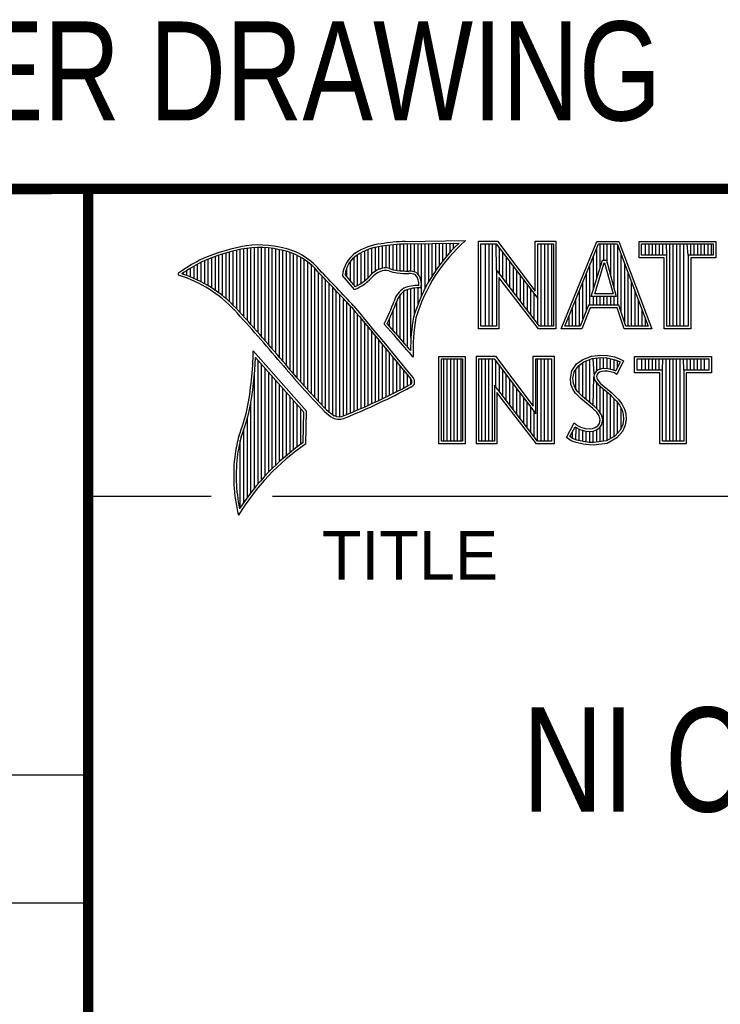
# Model space of a CAD drawing. Header units: inches. Extents: x 0 to 22, y 0 to 17.
# Tile 9 of 20: x 16.2 to 17.6, y 1.4 to 3.3. Entities that reach past the tile are written whole.
import ezdxf
from ezdxf.enums import TextEntityAlignment as Align

# ---------------------------------------------------------------- set-up
doc = ezdxf.new("R2010")
doc.units = ezdxf.units.IN
doc.header["$LTSCALE"] = 1.21
doc.header["$MEASUREMENT"] = 0
doc.layers.get('0').update_dxf_attribs({"linetype": 'CONTINUOUS'})
doc.styles.get("Standard").update_dxf_attribs({"font": 'txt', "width": 0.8})

msp = doc.modelspace()

# ---------------------------------------------------------------- linework, layer by layer
at = {"color": 2, "linetype": 'CONTINUOUS'}
for p, q in [((16.3737, 2.9596), (21.5037, 2.9596)), ((16.3737, 2.9596), (16.3737, 1.2496)), ((16.375, 2.96), (21.5, 2.96)), ((16.9742, 2.8027), (16.9742, 2.8536)), ((16.981, 2.8023), (16.981, 2.854)), ((16.9838, 2.8589), (17.0997, 2.8607)), ((16.9839, 2.8541), (17.087, 2.8557)), ((16.9879, 2.802), (16.9879, 2.8542)), ((16.9947, 2.8019), (16.9947, 2.8543)), ((17.0015, 2.8005), (17.0015, 2.8544)), ((17.0083, 2.7963), (17.0083, 2.8545)), ((17.0152, 2.755), (17.0152, 2.8546)), ((17.022, 2.7691), (17.022, 2.8547)), ((17.0288, 2.7817), (17.0288, 2.8548)), ((17.0357, 2.7931), (17.0357, 2.8549)), ((17.0425, 2.8035), (17.0425, 2.855)), ((17.0493, 2.8131), (17.0493, 2.8551)), ((17.0561, 2.822), (17.0561, 2.8552)), ((17.063, 2.8303), (17.063, 2.8553)), ((17.0698, 2.8381), (17.0698, 2.8554)), ((17.0766, 2.8454), (17.0766, 2.8555)), ((17.1243, 2.8592), (17.1609, 2.8592)), ((17.1243, 2.6915), (17.1243, 2.8592)), ((17.1291, 2.8543), (17.1585, 2.8543)), ((17.1291, 2.6963), (17.1291, 2.8543)), ((17.1381, 2.6963), (17.1381, 2.8543)), ((17.1447, 2.6963), (17.1447, 2.8543)), ((17.1514, 2.6963), (17.1514, 2.8543)), ((17.1589, 2.8042), (17.1581, 2.8543)), ((17.1585, 2.8543), (17.2383, 2.7492)), ((17.1609, 2.8592), (17.2334, 2.7636)), ((17.2334, 2.8592), (17.2732, 2.8592)), ((17.2334, 2.7636), (17.2334, 2.8592)), ((17.2383, 2.8543), (17.2684, 2.8543)), ((17.2383, 2.7492), (17.2383, 2.8543)), ((17.2449, 2.6963), (17.2449, 2.8543)), ((17.2515, 2.6963), (17.2515, 2.8543)), ((17.2582, 2.6963), (17.2582, 2.8543)), ((17.2649, 2.6963), (17.2649, 2.8543)), ((17.2684, 2.8543), (17.2684, 2.6963)), ((17.2732, 2.8592), (17.2732, 2.6915)), ((17.2831, 2.6915), (17.3516, 2.8591)), ((17.2903, 2.6964), (17.3548, 2.8542)), ((17.3516, 2.8591), (17.3938, 2.8591)), ((17.3548, 2.8542), (17.3905, 2.8542)), ((17.3583, 2.8098), (17.3583, 2.8542)), ((17.365, 2.8228), (17.365, 2.8542)), ((17.3717, 2.817), (17.3717, 2.8542)), ((17.3784, 2.7925), (17.3784, 2.8542)), ((17.385, 2.7679), (17.385, 2.8542)), ((17.3905, 2.8542), (17.4504, 2.6964)), ((17.3938, 2.8591), (17.4574, 2.6915)), ((17.4327, 2.8591), (17.5802, 2.8591)), ((17.4327, 2.8278), (17.4327, 2.8591)), ((17.4375, 2.8542), (17.5753, 2.8542)), ((17.4375, 2.8327), (17.4375, 2.8542)), ((17.4451, 2.8327), (17.4451, 2.8542)), ((17.4518, 2.8327), (17.4518, 2.8542)), ((17.4585, 2.8327), (17.4585, 2.8542)), ((17.4652, 2.8327), (17.4652, 2.8542)), ((17.4718, 2.8327), (17.4718, 2.8542)), ((17.4785, 2.8327), (17.4785, 2.8542)), ((17.4859, 2.8327), (17.4852, 2.8542)), ((17.4919, 2.6964), (17.4919, 2.8542)), ((17.4985, 2.6964), (17.4985, 2.8542)), ((17.5052, 2.6964), (17.5052, 2.8542)), ((17.5119, 2.6964), (17.5119, 2.8542)), ((17.5186, 2.6964), (17.5186, 2.8542)), ((17.5269, 2.8327), (17.5252, 2.8542)), ((17.5319, 2.8327), (17.5319, 2.8542)), ((17.5386, 2.8327), (17.5386, 2.8542)), ((17.5453, 2.8327), (17.5453, 2.8542)), ((17.5519, 2.8327), (17.5519, 2.8542)), ((17.5586, 2.8327), (17.5586, 2.8542)), ((17.5653, 2.8327), (17.5653, 2.8542)), ((17.572, 2.8327), (17.572, 2.8542)), ((17.5753, 2.8542), (17.5753, 2.8327)), ((17.5802, 2.8591), (17.5802, 2.8278)), ((16.6329, 2.7549), (16.6329, 2.8347)), ((16.6397, 2.7492), (16.6397, 2.8367)), ((16.6465, 2.7431), (16.6465, 2.8386)), ((16.6533, 2.7366), (16.6533, 2.8403)), ((16.6602, 2.7295), (16.6602, 2.8419)), ((16.667, 2.7221), (16.667, 2.8435)), ((16.6738, 2.7146), (16.6738, 2.8449)), ((16.6806, 2.707), (16.6806, 2.8459)), ((16.6875, 2.6995), (16.6875, 2.8467)), ((16.6943, 2.6918), (16.6943, 2.8472)), ((16.7011, 2.6841), (16.7011, 2.8474)), ((16.708, 2.6764), (16.708, 2.8474)), ((16.7148, 2.6685), (16.7148, 2.847)), ((16.7216, 2.6607), (16.7216, 2.8465)), ((16.7284, 2.6527), (16.7284, 2.8456)), ((16.7353, 2.6447), (16.7353, 2.8445)), ((16.7421, 2.6366), (16.7421, 2.8431)), ((16.7489, 2.6285), (16.7489, 2.8417)), ((16.7557, 2.6204), (16.7557, 2.84)), ((16.7626, 2.6125), (16.7626, 2.8378)), ((16.7694, 2.6046), (16.7694, 2.8352)), ((16.8991, 2.7788), (16.8991, 2.8375)), ((16.9059, 2.7837), (16.9059, 2.8408)), ((16.9128, 2.7896), (16.9128, 2.8436)), ((16.9196, 2.7966), (16.9196, 2.8459)), ((16.9264, 2.8018), (16.9264, 2.8477)), ((16.9332, 2.8053), (16.9332, 2.849)), ((16.9401, 2.8077), (16.9401, 2.8499)), ((16.9469, 2.8082), (16.9469, 2.8509)), ((16.9537, 2.8069), (16.9537, 2.8518)), ((16.9606, 2.8048), (16.9606, 2.8525)), ((16.9674, 2.8034), (16.9674, 2.8531)), ((17.1648, 2.7965), (17.1648, 2.8461)), ((17.1714, 2.7879), (17.1714, 2.8373)), ((17.3517, 2.7882), (17.3517, 2.8465)), ((17.3917, 2.7364), (17.3917, 2.851)), ((16.5919, 2.7815), (16.5919, 2.819)), ((16.5987, 2.7778), (16.5987, 2.8221)), ((16.6055, 2.7738), (16.6055, 2.8249)), ((16.6124, 2.7696), (16.6124, 2.8276)), ((16.6192, 2.765), (16.6192, 2.8301)), ((16.626, 2.7601), (16.626, 2.8325)), ((16.7762, 2.5968), (16.7762, 2.8321)), ((16.7831, 2.5891), (16.7831, 2.8284)), ((16.7899, 2.5815), (16.7899, 2.8242)), ((16.7967, 2.5739), (16.7967, 2.8193)), ((16.8786, 2.783), (16.8786, 2.8206)), ((16.8855, 2.7749), (16.8855, 2.8281)), ((16.8923, 2.7747), (16.8923, 2.8335)), ((17.1781, 2.7792), (17.1781, 2.8285)), ((17.1848, 2.7705), (17.1848, 2.8197)), ((17.3409, 2.7533), (17.3624, 2.8228)), ((17.345, 2.7666), (17.345, 2.8302)), ((17.3475, 2.7581), (17.3659, 2.8179)), ((17.3624, 2.8228), (17.3701, 2.8228)), ((17.3659, 2.8179), (17.3664, 2.8179)), ((17.3664, 2.8179), (17.3827, 2.7581)), ((17.3701, 2.8228), (17.389, 2.7533)), ((17.3984, 2.7232), (17.3984, 2.8334)), ((17.4051, 2.7034), (17.4051, 2.8158)), ((17.481, 2.8278), (17.4327, 2.8278)), ((17.4859, 2.8327), (17.4375, 2.8327)), ((17.481, 2.6915), (17.481, 2.8278)), ((17.4859, 2.6964), (17.4859, 2.8327)), ((17.5753, 2.8327), (17.5269, 2.8327)), ((17.5269, 2.8327), (17.5269, 2.6964)), ((17.5802, 2.8278), (17.5318, 2.8278)), ((17.5318, 2.8278), (17.5318, 2.6915)), ((16.5578, 2.796), (16.5578, 2.7989)), ((16.5646, 2.7936), (16.5646, 2.8033)), ((16.5714, 2.7909), (16.5714, 2.8075)), ((16.5782, 2.788), (16.5782, 2.8116)), ((16.5851, 2.7849), (16.5851, 2.8154)), ((16.8035, 2.5665), (16.8035, 2.8136)), ((16.8104, 2.5591), (16.8104, 2.807)), ((16.8172, 2.5519), (16.8172, 2.7996)), ((16.8718, 2.791), (16.8718, 2.8085)), ((17.2418, 2.6963), (17.1589, 2.8042)), ((17.1589, 2.8042), (17.1589, 2.6963)), ((17.1915, 2.7618), (17.1915, 2.8109)), ((17.1981, 2.7531), (17.1981, 2.8021)), ((17.3316, 2.7267), (17.3316, 2.7975)), ((17.3383, 2.7364), (17.3383, 2.8138)), ((17.4118, 2.6964), (17.4118, 2.7982)), ((16.824, 2.5447), (16.824, 2.7924)), ((16.8308, 2.5375), (16.8308, 2.7853)), ((16.8377, 2.5314), (16.8377, 2.7781)), ((16.8864, 2.7664), (16.8632, 2.7937)), ((16.8877, 2.7723), (16.8682, 2.7952)), ((17.2395, 2.6915), (17.1637, 2.7899)), ((17.1637, 2.7899), (17.1637, 2.6915)), ((17.2048, 2.7445), (17.2048, 2.7933)), ((17.2115, 2.7358), (17.2115, 2.7845)), ((17.325, 2.7101), (17.325, 2.7812)), ((17.4184, 2.6964), (17.4184, 2.7806)), ((16.8445, 2.5262), (16.8445, 2.7709)), ((16.8513, 2.523), (16.8513, 2.7637)), ((16.981, 2.664), (16.981, 2.7634)), ((16.9879, 2.6563), (16.9879, 2.7665)), ((16.9947, 2.6748), (16.9947, 2.7683)), ((17.0015, 2.7195), (17.0015, 2.7694)), ((17.0083, 2.7388), (17.0083, 2.7698)), ((17.2182, 2.7271), (17.2182, 2.7757)), ((17.2248, 2.7184), (17.2248, 2.7669)), ((17.3183, 2.6964), (17.3183, 2.7648)), ((17.4251, 2.6964), (17.4251, 2.763)), ((16.8581, 2.5224), (16.8581, 2.7565)), ((16.865, 2.5241), (16.865, 2.7493)), ((16.8718, 2.527), (16.8718, 2.7421)), ((16.9674, 2.6802), (16.9674, 2.7444)), ((16.9742, 2.672), (16.9742, 2.7568)), ((17.2315, 2.7098), (17.2315, 2.7581)), ((17.2382, 2.7011), (17.2383, 2.7492)), ((17.3116, 2.6964), (17.3116, 2.7485)), ((17.389, 2.7533), (17.3409, 2.7533)), ((17.345, 2.7364), (17.345, 2.7533)), ((17.3827, 2.7581), (17.3475, 2.7581)), ((17.3517, 2.7364), (17.3517, 2.7533)), ((17.3583, 2.7364), (17.3583, 2.7533)), ((17.365, 2.7364), (17.365, 2.7533)), ((17.3717, 2.7364), (17.3717, 2.7533)), ((17.3784, 2.7364), (17.3784, 2.7533)), ((17.385, 2.7364), (17.385, 2.7533)), ((17.4318, 2.6964), (17.4318, 2.7455)), ((16.8786, 2.5298), (16.8786, 2.7348)), ((16.8855, 2.5327), (16.8855, 2.727)), ((16.9606, 2.6882), (16.9606, 2.7266)), ((17.3049, 2.6964), (17.3049, 2.7322)), ((17.3356, 2.7364), (17.3195, 2.6964)), ((17.3388, 2.7316), (17.3228, 2.6915)), ((17.394, 2.7364), (17.3356, 2.7364)), ((17.3905, 2.7316), (17.3388, 2.7316)), ((17.4039, 2.6915), (17.3905, 2.7316)), ((17.4074, 2.6964), (17.394, 2.7364)), ((17.4385, 2.6964), (17.4385, 2.7279)), ((16.8923, 2.5356), (16.8923, 2.7187)), ((16.8991, 2.5385), (16.8991, 2.7104)), ((16.9059, 2.5415), (16.9059, 2.7022)), ((16.9537, 2.696), (16.9537, 2.7109)), ((17.2983, 2.6964), (17.2983, 2.7158)), ((17.4451, 2.6964), (17.4451, 2.7103)), ((16.9128, 2.5446), (16.9128, 2.6939)), ((16.9196, 2.5477), (16.9196, 2.6856)), ((16.9616, 2.6797), (16.9434, 2.7005)), ((16.9653, 2.6828), (16.9492, 2.7013)), ((17.1637, 2.6915), (17.1243, 2.6915)), ((17.1589, 2.6963), (17.1291, 2.6963)), ((17.2732, 2.6915), (17.2395, 2.6915)), ((17.2684, 2.6963), (17.2418, 2.6963)), ((17.3228, 2.6915), (17.2831, 2.6915)), ((17.3195, 2.6964), (17.2903, 2.6964)), ((17.4574, 2.6915), (17.4039, 2.6915)), ((17.4504, 2.6964), (17.4074, 2.6964)), ((17.5318, 2.6915), (17.481, 2.6915)), ((17.5269, 2.6964), (17.4859, 2.6964)), ((16.9264, 2.5508), (16.9264, 2.6774)), ((16.9332, 2.554), (16.9332, 2.6691)), ((16.7939, 2.533), (16.6919, 2.6489)), ((16.9401, 2.5573), (16.9401, 2.6608)), ((16.9469, 2.5606), (16.9469, 2.6526)), ((16.789, 2.5312), (16.6964, 2.6365)), ((16.7011, 2.3939), (16.7011, 2.6311)), ((16.9537, 2.5639), (16.9537, 2.6443)), ((16.9606, 2.5673), (16.9606, 2.6361)), ((16.9674, 2.5708), (16.9674, 2.6278)), ((16.999, 2.637), (16.9946, 2.6418)), ((17.0482, 2.6383), (17.0988, 2.6383)), ((17.0482, 2.4708), (17.0482, 2.6383)), ((17.0531, 2.6334), (17.0939, 2.6334)), ((17.0531, 2.4756), (17.0531, 2.6334)), ((17.0577, 2.4756), (17.0577, 2.6334)), ((17.0644, 2.4756), (17.0644, 2.6334)), ((17.071, 2.4756), (17.071, 2.6334)), ((17.0777, 2.4756), (17.0777, 2.6334)), ((17.0844, 2.4756), (17.0844, 2.6334)), ((17.0911, 2.4756), (17.0911, 2.6334)), ((17.0939, 2.6334), (17.0939, 2.4756)), ((17.0988, 2.6383), (17.0988, 2.4708)), ((17.1205, 2.6385), (17.1571, 2.6385)), ((17.1205, 2.4708), (17.1205, 2.6385)), ((17.1253, 2.6336), (17.1547, 2.6336)), ((17.1253, 2.4756), (17.1253, 2.6336)), ((17.1311, 2.4756), (17.1311, 2.6336)), ((17.1378, 2.4756), (17.1378, 2.6336)), ((17.1445, 2.4756), (17.1445, 2.6336)), ((17.1511, 2.4756), (17.1511, 2.6336)), ((17.1547, 2.6336), (17.2345, 2.5284)), ((17.1571, 2.6385), (17.2296, 2.5429)), ((17.1578, 2.5799), (17.1578, 2.6295)), ((17.2296, 2.6385), (17.2694, 2.6385)), ((17.2296, 2.5429), (17.2296, 2.6385)), ((17.2345, 2.6336), (17.2646, 2.6336)), ((17.2345, 2.5284), (17.2345, 2.6336)), ((17.2379, 2.4756), (17.2379, 2.6336)), ((17.2446, 2.4756), (17.2446, 2.6336)), ((17.2513, 2.4756), (17.2513, 2.6336)), ((17.2579, 2.4756), (17.2579, 2.6336)), ((17.2646, 2.6336), (17.2646, 2.4756)), ((17.2694, 2.6385), (17.2694, 2.4708)), ((17.3127, 2.6238), (17.3245, 2.6324)), ((17.3162, 2.6204), (17.3269, 2.6281)), ((17.3245, 2.6324), (17.3412, 2.639)), ((17.3269, 2.6281), (17.3424, 2.6343)), ((17.3314, 2.5555), (17.3314, 2.6299)), ((17.338, 2.5499), (17.338, 2.6326)), ((17.3412, 2.639), (17.3596, 2.641)), ((17.3424, 2.6343), (17.3597, 2.6362)), ((17.3466, 2.6041), (17.3447, 2.6345)), ((17.3514, 2.6103), (17.3514, 2.6353)), ((17.3581, 2.6135), (17.3581, 2.636)), ((17.3596, 2.641), (17.372, 2.6402)), ((17.3597, 2.6362), (17.3713, 2.6354)), ((17.3647, 2.6146), (17.3647, 2.6358)), ((17.3713, 2.6354), (17.3843, 2.6326)), ((17.3714, 2.6146), (17.3714, 2.6353)), ((17.372, 2.6402), (17.3856, 2.6373)), ((17.3781, 2.6134), (17.3781, 2.6339)), ((17.3843, 2.6326), (17.3921, 2.6299)), ((17.3848, 2.6117), (17.3848, 2.6324)), ((17.3856, 2.6373), (17.3939, 2.6344)), ((17.3966, 2.6278), (17.3879, 2.6106)), ((17.4031, 2.6301), (17.3899, 2.6036)), ((17.3914, 2.6176), (17.3914, 2.6301)), ((17.3921, 2.6299), (17.3966, 2.6278)), ((17.3939, 2.6344), (17.4031, 2.6301)), ((17.4242, 2.6383), (17.5717, 2.6383)), ((17.4242, 2.607), (17.4242, 2.6383)), ((17.429, 2.6334), (17.5669, 2.6334)), ((17.429, 2.6119), (17.429, 2.6334)), ((17.4382, 2.6119), (17.4382, 2.6334)), ((17.4448, 2.6119), (17.4448, 2.6334)), ((17.4515, 2.6119), (17.4515, 2.6334)), ((17.4582, 2.6119), (17.4582, 2.6334)), ((17.4649, 2.6119), (17.4649, 2.6334)), ((17.4716, 2.6119), (17.4716, 2.6334)), ((17.4774, 2.6119), (17.4782, 2.6334)), ((17.4849, 2.4756), (17.4849, 2.6334)), ((17.4916, 2.4756), (17.4916, 2.6334)), ((17.4983, 2.4756), (17.4983, 2.6334)), ((17.5049, 2.4756), (17.5049, 2.6334)), ((17.5116, 2.4756), (17.5116, 2.6334)), ((17.5185, 2.6119), (17.5183, 2.6334)), ((17.525, 2.6119), (17.525, 2.6334)), ((17.5316, 2.6119), (17.5316, 2.6334)), ((17.5383, 2.6119), (17.5383, 2.6334)), ((17.545, 2.6119), (17.545, 2.6334)), ((17.5517, 2.6119), (17.5517, 2.6334)), ((17.5583, 2.6119), (17.5583, 2.6334)), ((17.5669, 2.6334), (17.5669, 2.6119)), ((17.5717, 2.6383), (17.5717, 2.607)), ((16.708, 2.4018), (16.708, 2.6233)), ((16.7148, 2.4093), (16.7148, 2.6156)), ((16.7216, 2.4165), (16.7216, 2.6078)), ((16.9742, 2.5743), (16.9742, 2.6195)), ((16.981, 2.5778), (16.981, 2.6113)), ((17.1645, 2.5712), (17.1645, 2.6207)), ((17.1712, 2.5625), (17.1712, 2.6119)), ((17.3009, 2.5961), (17.3037, 2.6105)), ((17.3037, 2.6105), (17.3127, 2.6238)), ((17.3058, 2.5959), (17.3083, 2.6086)), ((17.3083, 2.6086), (17.3162, 2.6204)), ((17.3113, 2.5744), (17.3113, 2.6131)), ((17.318, 2.5677), (17.318, 2.6217)), ((17.3247, 2.561), (17.3247, 2.6265)), ((17.3497, 2.609), (17.3466, 2.6041)), ((17.3543, 2.6124), (17.3497, 2.609)), ((17.3565, 2.6079), (17.3533, 2.6056)), ((17.3604, 2.6142), (17.3543, 2.6124)), ((17.3614, 2.6094), (17.3565, 2.6079)), ((17.3664, 2.6148), (17.3604, 2.6142)), ((17.3665, 2.6099), (17.3614, 2.6094)), ((17.3726, 2.6145), (17.3664, 2.6148)), ((17.372, 2.6097), (17.3665, 2.6099)), ((17.3807, 2.6079), (17.372, 2.6097)), ((17.3819, 2.6126), (17.3726, 2.6145)), ((17.3853, 2.6065), (17.3807, 2.6079)), ((17.3873, 2.6109), (17.3819, 2.6126)), ((17.3879, 2.6106), (17.3873, 2.6109)), ((17.4774, 2.6119), (17.429, 2.6119)), ((17.4774, 2.4756), (17.4774, 2.6119)), ((17.5669, 2.6119), (17.5185, 2.6119)), ((17.5185, 2.6119), (17.5185, 2.4756)), ((16.6943, 2.3857), (16.6943, 2.603)), ((16.7284, 2.4233), (16.7284, 2.6001)), ((16.7353, 2.4299), (16.7353, 2.5923)), ((16.9879, 2.5814), (16.9879, 2.603)), ((16.9947, 2.5853), (16.9947, 2.5948)), ((17.1778, 2.5539), (17.1778, 2.6031)), ((17.1845, 2.5452), (17.1845, 2.5943)), ((17.302, 2.5852), (17.3009, 2.5961)), ((17.3068, 2.5863), (17.3058, 2.5959)), ((17.3447, 2.5443), (17.3461, 2.5993)), ((17.3466, 2.6041), (17.3461, 2.5993)), ((17.3461, 2.5993), (17.3477, 2.5922)), ((17.3477, 2.5922), (17.3547, 2.5835)), ((17.3513, 2.6025), (17.351, 2.5996)), ((17.351, 2.5996), (17.3521, 2.5944)), ((17.3533, 2.6056), (17.3513, 2.6025)), ((17.3521, 2.5944), (17.3582, 2.5869)), ((17.3899, 2.6036), (17.3853, 2.6065)), ((17.4726, 2.607), (17.4242, 2.607)), ((17.4726, 2.4708), (17.4726, 2.607)), ((17.5717, 2.607), (17.5233, 2.607)), ((17.5233, 2.607), (17.5233, 2.4708)), ((16.7421, 2.4363), (16.7421, 2.5846)), ((16.7489, 2.4424), (16.7489, 2.5768)), ((17.238, 2.4756), (17.1551, 2.5834)), ((17.1551, 2.5834), (17.1551, 2.4756)), ((17.1912, 2.5365), (17.1912, 2.5855)), ((17.1979, 2.5278), (17.1979, 2.5767)), ((17.3058, 2.5754), (17.302, 2.5852)), ((17.3109, 2.5679), (17.3058, 2.5754)), ((17.3101, 2.5777), (17.3068, 2.5863)), ((17.3147, 2.571), (17.3101, 2.5777)), ((17.3243, 2.5614), (17.3147, 2.571)), ((17.3514, 2.5381), (17.3514, 2.5876)), ((17.3547, 2.5835), (17.3771, 2.5649)), ((17.3581, 2.5298), (17.3581, 2.5807)), ((17.3582, 2.5869), (17.3804, 2.5685)), ((17.3647, 2.4755), (17.3647, 2.5752)), ((16.7557, 2.4482), (16.7557, 2.569)), ((16.7626, 2.4538), (16.7626, 2.5613)), ((16.7694, 2.4592), (16.7694, 2.5535)), ((17.2356, 2.4708), (17.1599, 2.5692)), ((17.1599, 2.5692), (17.1599, 2.4708)), ((17.2045, 2.5192), (17.2045, 2.5679)), ((17.2112, 2.5105), (17.2112, 2.5591)), ((17.3153, 2.5636), (17.3109, 2.5679)), ((17.321, 2.5578), (17.3153, 2.5636)), ((17.3441, 2.5385), (17.321, 2.5578)), ((17.3474, 2.5421), (17.3243, 2.5614)), ((17.3714, 2.4763), (17.3714, 2.5696)), ((17.3771, 2.5649), (17.383, 2.559)), ((17.3781, 2.4808), (17.3781, 2.5639)), ((17.3804, 2.5685), (17.3864, 2.5624)), ((17.383, 2.559), (17.3888, 2.5529)), ((17.3848, 2.4834), (17.3848, 2.5571)), ((17.3864, 2.5624), (17.3925, 2.5561)), ((17.3888, 2.5529), (17.3953, 2.5446)), ((17.3925, 2.5561), (17.3994, 2.5472)), ((16.6875, 2.377), (16.6875, 2.5502)), ((16.7762, 2.4644), (16.7762, 2.5458)), ((16.7831, 2.4694), (16.7831, 2.538)), ((16.7927, 2.4704), (16.7939, 2.533)), ((17.2179, 2.5018), (17.2179, 2.5503)), ((17.2246, 2.4931), (17.2246, 2.5415)), ((17.2312, 2.4844), (17.2312, 2.5327)), ((17.3516, 2.5311), (17.3441, 2.5385)), ((17.3554, 2.5341), (17.3474, 2.5421)), ((17.3604, 2.5261), (17.3554, 2.5341)), ((17.3914, 2.4908), (17.3914, 2.5495)), ((17.3953, 2.5446), (17.4001, 2.535)), ((17.3981, 2.4982), (17.3981, 2.5389)), ((17.3994, 2.5472), (17.4046, 2.5368)), ((17.4001, 2.535), (17.4024, 2.5275)), ((17.4046, 2.5368), (17.4072, 2.5285)), ((16.6806, 2.368), (16.6806, 2.52)), ((16.788, 2.4729), (16.789, 2.5312)), ((17.3559, 2.5241), (17.3516, 2.5311)), ((17.3579, 2.5169), (17.3559, 2.5241)), ((17.3565, 2.5097), (17.3579, 2.5169)), ((17.3629, 2.5171), (17.3604, 2.5261)), ((17.3611, 2.5079), (17.3629, 2.5171)), ((17.4031, 2.5174), (17.4016, 2.5077)), ((17.4024, 2.5275), (17.4031, 2.5174)), ((17.408, 2.5172), (17.4063, 2.5063)), ((17.4072, 2.5285), (17.408, 2.5172)), ((16.6738, 2.3584), (16.6738, 2.4982)), ((17.2931, 2.483), (17.3081, 2.5106)), ((17.2995, 2.4845), (17.3097, 2.5034)), ((17.3081, 2.5106), (17.3144, 2.506)), ((17.3097, 2.5034), (17.3119, 2.5018)), ((17.3113, 2.478), (17.3119, 2.5018)), ((17.3119, 2.5018), (17.3189, 2.4983)), ((17.3144, 2.506), (17.3207, 2.5028)), ((17.318, 2.4765), (17.318, 2.4986)), ((17.3189, 2.4983), (17.328, 2.4952)), ((17.3207, 2.5028), (17.3291, 2.5)), ((17.3247, 2.475), (17.3247, 2.4963)), ((17.328, 2.4952), (17.3365, 2.4942)), ((17.3291, 2.5), (17.3366, 2.4991)), ((17.3314, 2.474), (17.3314, 2.4948)), ((17.3365, 2.4942), (17.3446, 2.4949)), ((17.3366, 2.4991), (17.3435, 2.4997)), ((17.3435, 2.4997), (17.3487, 2.5017)), ((17.3446, 2.4949), (17.351, 2.4974)), ((17.3447, 2.4728), (17.3447, 2.4949)), ((17.3487, 2.5017), (17.3536, 2.5051)), ((17.351, 2.4974), (17.3572, 2.5017)), ((17.3514, 2.4737), (17.3514, 2.4975)), ((17.3536, 2.5051), (17.3565, 2.5097)), ((17.3572, 2.5017), (17.3611, 2.5079)), ((17.3581, 2.4746), (17.3581, 2.5024)), ((17.3967, 2.4966), (17.3868, 2.4857)), ((17.4016, 2.5077), (17.3967, 2.4966)), ((17.4063, 2.5063), (17.4008, 2.4939)), ((16.667, 2.3482), (16.667, 2.477)), ((17.0939, 2.4756), (17.0531, 2.4756)), ((17.1551, 2.4756), (17.1253, 2.4756)), ((17.2646, 2.4756), (17.238, 2.4756)), ((17.3026, 2.4766), (17.2931, 2.483)), ((17.3049, 2.4809), (17.2995, 2.4845)), ((17.3118, 2.4729), (17.3026, 2.4766)), ((17.3047, 2.481), (17.3047, 2.4941)), ((17.3132, 2.4775), (17.3049, 2.4809)), ((17.3262, 2.4748), (17.3132, 2.4775)), ((17.338, 2.473), (17.338, 2.494)), ((17.3699, 2.4761), (17.345, 2.4729)), ((17.3868, 2.4857), (17.3699, 2.4761)), ((17.3899, 2.4818), (17.3714, 2.4714)), ((17.4008, 2.4939), (17.3899, 2.4818)), ((17.5185, 2.4756), (17.4774, 2.4756)), ((17.0988, 2.4708), (17.0482, 2.4708)), ((17.1599, 2.4708), (17.1205, 2.4708)), ((17.2694, 2.4708), (17.2356, 2.4708)), ((17.3254, 2.47), (17.3118, 2.4729)), ((17.3369, 2.4683), (17.3254, 2.47)), ((17.3373, 2.4731), (17.3262, 2.4748)), ((17.3452, 2.468), (17.3369, 2.4683)), ((17.345, 2.4729), (17.3373, 2.4731)), ((17.3714, 2.4714), (17.3452, 2.468)), ((17.5233, 2.4708), (17.4726, 2.4708)), ((16.375, 2.37), (16.6109, 2.37)), ((16.7288, 2.37), (21.5, 2.37)), ((13.61, 1.835), (16.375, 1.835)), ((16.375, 1.5888), (13.61, 1.5888))]:
    msp.add_line(p, q, dxfattribs=at)
at = {"color": 7, "linetype": 'CONTINUOUS', "const_width": 0.02}
for points in [[(13.6, 2.9595), (21.5, 2.96)], [(16.375, 2.96), (16.375, 0.5)]]:
    msp.add_lwpolyline(points, dxfattribs=at)
at = {"color": 2, "linetype": 'CONTINUOUS'}
for centre, radius, start, end in [((16.9502, 2.7423), 0.1128, 96.3009, 123.1685), ((17.0005, 2.4511), 0.4082, 92.3475, 98.8367), ((17.0005, 2.4511), 0.4034, 92.3569, 98.8525), ((17.308, 2.6221), 0.3216, 133.4014, 163.4571), ((17.308, 2.6221), 0.3168, 131.1193, 163.4132), ((16.7315, 2.5144), 0.3399, 102.6162, 114.8514), ((16.7315, 2.5144), 0.3351, 102.5989, 114.8296), ((16.7034, 2.6747), 0.1775, 77.2819, 105.0682), ((16.7034, 2.6747), 0.1727, 77.2314, 105.1003), ((16.7222, 2.7226), 0.1221, 40.1653, 80.8429), ((16.7222, 2.7226), 0.1269, 40.2333, 80.7735), ((16.923, 2.7875), 0.0602, 125.032, 174.0466), ((16.9502, 2.7423), 0.108, 96.2443, 123.1259), ((16.7759, 2.4698), 0.3996, 117.9347, 124.5691), ((16.7759, 2.4698), 0.3948, 117.954, 124.0374), ((16.923, 2.7875), 0.0554, 125.1142, 171.9572), ((16.5507, 2.7963), 0.00298, 121.3543, 265.8048), ((16.4772, 2.5601), 0.2493, 43.1664, 71.8497), ((9.1994, -4.4938), 10.5463, 43.2461, 43.76704), ((9.199, -4.4944), 10.5518, 43.24607, 43.76701), ((16.9517, 2.7612), 0.0478, 112.9196, 132.2699), ((16.9517, 2.7612), 0.043, 112.6662, 131.9321), ((16.9455, 2.7813), 0.0269, 72.6128, 117.3853), ((16.9455, 2.7813), 0.0221, 72.9381, 117.8635), ((16.977, 2.8697), 0.0718, 249.5515, 263.1636), ((16.977, 2.8697), 0.067, 249.4455, 263.1373), ((16.9944, 3.0501), 0.253, 264.1107, 269.1006), ((16.9944, 3.0501), 0.2482, 264.1189, 269.068), ((16.9917, 2.7681), 0.0339, 64.4685, 92.2537), ((16.9917, 2.7681), 0.0291, 66.3231, 92.5053), ((16.9825, 2.7769), 0.0323, 347.1178, 42.4037), ((16.4773, 2.5601), 0.2445, 43.1672, 72.5708), ((16.8429, 2.8642), 0.107, 293.9928, 318.4439), ((16.8429, 2.8642), 0.1022, 295.9966, 318.5916), ((16.9825, 2.7769), 0.0275, 355.2987, 40.4494), ((17.0047, 2.732), 0.0441, 122.6948, 163.4996), ((17.0047, 2.732), 0.0393, 123.3496, 163.7165), ((17.0094, 2.698), 0.0767, 89.6565, 111.8738), ((17.0094, 2.698), 0.0719, 86.3769, 111.5054), ((16.5488, 2.8964), 0.4406, 333.6063, 339.8409), ((16.5488, 2.8963), 0.4454, 334.022, 339.8635), ((14.6645, 0.8858), 2.7122, 39.9143, 42.7655), ((14.6639, 0.8852), 2.7178, 39.9159, 42.7668), ((117.205, 85.4976), 130.0576, 219.522219, 219.6006), ((117.1292, 85.4341), 129.954, 219.521832, 219.600442), ((17.3248, 2.6518), 0.3309, 169.2392, 180.3763), ((17.3248, 2.6518), 0.3261, 169.2807, 182.6075), ((17.5234, 3.1364), 0.724, 219.1087, 223.0885), ((17.5234, 3.1364), 0.7192, 219.1032, 222.5932), ((16.0461, 2.6599), 0.6459, 349.0852, 359.0204), ((16.0461, 2.6599), 0.6507, 349.0758, 357.94), ((18.1343, 3.7937), 1.8102, 220.042, 224.0069), ((18.1342, 3.7937), 1.815, 220.0434, 224.0127), ((16.9709, 2.5786), 0.0288, 26.3697, 33.9), ((16.9687, 2.5899), 0.028, 353.6797, 3.043), ((16.9709, 2.5786), 0.0336, 24.6866, 34.3242), ((16.9687, 2.5899), 0.0328, 350.4758, 4.7759), ((16.3916, 3.7016), 1.269, 291.9871, 298.2491), ((16.3917, 3.7016), 1.2737, 291.9984, 298.2504), ((16.98, 2.6057), 0.0252, 299.2501, 311.2614), ((16.98, 2.6057), 0.03, 299.1847, 314.8198), ((16.2632, 2.6388), 0.4292, 339.0712, 346.3669), ((16.2632, 2.6388), 0.434, 339.1085, 346.381), ((16.9079, 2.6176), 0.116, 227.0911, 236.9191), ((16.9079, 2.6176), 0.1112, 227.1627, 236.7917), ((16.8565, 2.5437), 0.0261, 242.8484, 298.0511), ((16.8565, 2.5437), 0.0213, 243.4913, 298.7009), ((17.0658, 2.3848), 0.4141, 165.9359, 170.6858), ((17.0658, 2.3848), 0.4093, 165.9761, 170.6762), ((17.0508, 2.0969), 0.454, 124.6428, 148.5563), ((17.0508, 2.0969), 0.4588, 124.9509, 147.098), ((16.9723, 2.4095), 0.318, 172.3562, 193.7958), ((16.9723, 2.4095), 0.3132, 172.3688, 191.6866)]:
    msp.add_arc(centre, radius, start, end, dxfattribs=at)

# ---------------------------------------------------------------- texts
at = {"color": 7, "linetype": 'CONTINUOUS', "width": 0.8}
msp.add_text('CUSTOMER DRAWING', height=0.19, dxfattribs=at).set_placement((16.3742, 3.0911), align=Align.CENTER)
at = {"color": 2, "linetype": 'CONTINUOUS'}
msp.add_text('TITLE', height=0.093, dxfattribs=at).set_placement((16.8235, 2.21))
at = {"color": 7, "linetype": 'CONTINUOUS', "insert": (18.9387, 1.9646), "char_height": 0.2, "width": 4.32, "attachment_point": 2}
msp.add_mtext('NI CFP-CB-2 GENERAL-PURPOSE\\PCONNECTOR BLOCK', dxfattribs=at)

doc.saveas('drawing.dxf')
